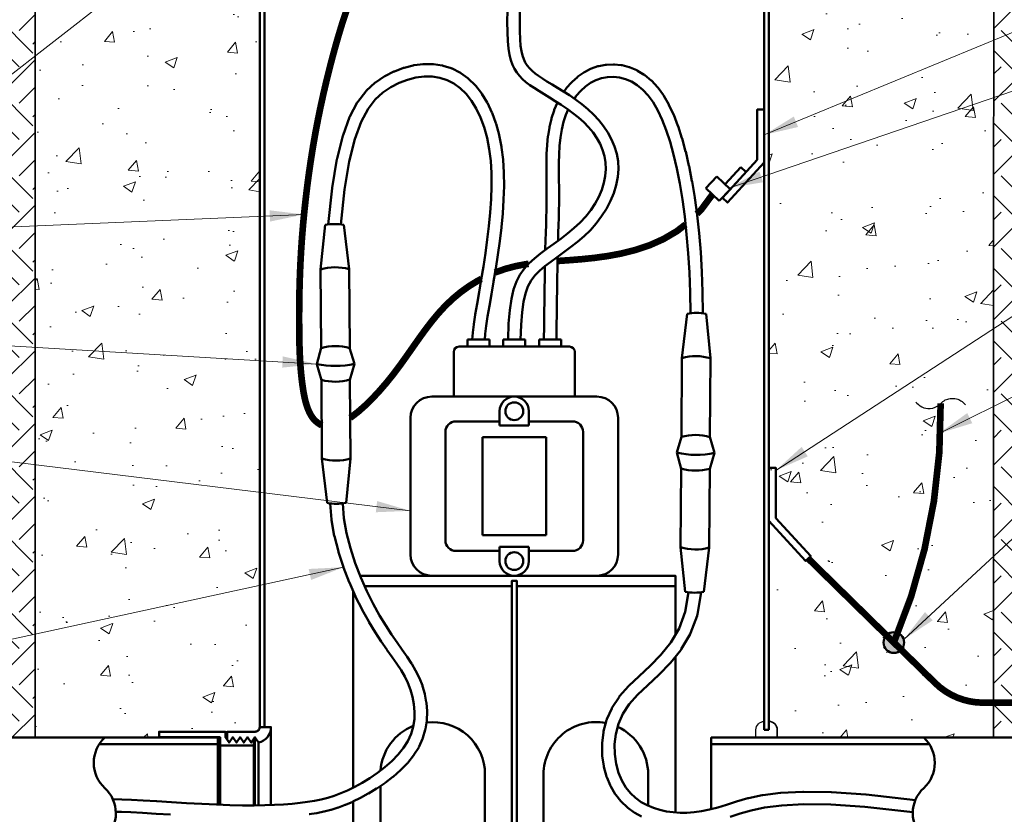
# Model space of a CAD drawing. Header units: inches. Extents: x 0 to 21.3, y 0 to 11.
# Tile 3 of 7: x 2 to 5.6, y 4.4 to 7.2. Entities that reach past the tile are written whole.
import ezdxf

# ---------------------------------------------------------------- set-up
doc = ezdxf.new("R2010")
doc.units = ezdxf.units.IN
doc.header["$LTSCALE"] = 0.375
doc.header["$MEASUREMENT"] = 0
doc.layers.get('0').update_dxf_attribs({"linetype": 'CONTINUOUS', "lineweight": 35})
for name, color, linetype, lineweight in [('E-AFLD-CIRC-SERS', 203, 'CONTINUOUS', 50), ('E-AFLD-DEVC', 23, 'CONTINUOUS', 50), ('E-AFLD-LITE-RUNW', 203, 'CONTINUOUS', 50), ('E-GRND-EQUI', 83, 'CONTINUOUS', 50), ('E-POWR-CNDT', 83, 'CONTINUOUS', 50), ('G-ANNO-PATT', 252, 'CONTINUOUS', 18), ('S-FSTN-MISC', 13, 'CONTINUOUS', 25), ('S-SLAB-EDGE', 41, 'CONTINUOUS', 35)]:
    doc.layers.add(name, color=color, linetype=linetype, lineweight=lineweight)
doc.layers.add('G-ANNO-TEXT', color=7, linetype='CONTINUOUS')
doc.styles.add('01-E-BLDG-1_1', font='arial.ttf', dxfattribs={"height": 0.09375})
doc.dimstyles.new('01-E-BLDG-1_1', dxfattribs={"dimtxt": 0.09375, "dimasz": 0.125, "dimexe": 0.0625, "dimexo": 0.0625, "dimgap": 0.0625, "dimtad": 1, "dimdec": 4, "dimzin": 3, "dimdsep": 46, "dimlunit": 4, "dimtxsty": '01-E-BLDG-1_1', "dimcen": 0.0625, "dimclrd": 1, "dimclre": 1, "dimclrt": 256, "dimazin": 0, "dimtfac": 1, "dimtdec": 4, "dimtmove": 1, "dimatfit": 3, "dimfxl": 1, "dimfrac": 2, "dimtolj": 1, "dimtzin": 3, "dimlwd": 0, "dimlwe": 0, "dimarcsym": 0})
pattern_1 = [(45, (-0.29984, 0), (3e-17, 0.265165), [0.1875, -0.1875]), (45, (-0.34956, 0.04972), (3e-17, 0.265165), [0.1875, -0.1875]), (45, (-0.39928, 0.09944), (3e-17, 0.265165), [0.1875, -0.1875]), (135, (-0.39928, 0.13258), (-0.265165, 6e-17), [0.1875, -0.1875]), (135, (-0.34956, 0.1823), (-0.265165, 6e-17), [0.1875, -0.1875]), (135, (-0.29984, 0.23202), (-0.265165, 6e-17), [0.1875, -0.1875])]
pattern_2 = [(50, (-0.29984, 0), (0.448288, -0.03922), [0.046875, -0.515625]), (355, (-0.29984, 0), (-0.08672, 0.47012), [0.0375, -0.4125]), (100.4514, (-0.2625, -0.00327), (0.361568, 0.4309), [0.039838, -0.438214]), (46.184, (-0.29984, 0.125), (0.667026, -0.10345), [0.070312, -0.773437]), (96.636, (-0.24425, 0.1164), (0.584164, 0.608824), [0.059756, -0.65732]), (351.184, (-0.29984, 0.125), (0.584164, 0.608824), [0.05625, -0.61875]), (21, (-0.23734, 0.09375), (0.373067, -0.251637), [0.046875, -0.515625]), (326, (-0.23734, 0.09375), (0.152072, 0.453219), [0.0375, -0.4125]), (71.4514, (-0.20625, 0.0728), (0.525139, 0.201582), [0.039838, -0.438214]), (37.5, (-0.29984, 0), (0.0076, 0.2080587), [0, -0.4075, 0, -0.41875, 0, -0.4140625]), (7.5, (-0.29984, 0), (0.1644185, 0.2465073), [0, -0.23875, 0, -0.398125, 0, -0.1578125]), (327.5, (-0.43921, 0), (0.333639, -0.0140968), [0, -0.15625, 0, -0.4875, 0, -0.646875]), (317.5, (-0.50171, 0), (0.364491, 0.062566), [0, -0.203125, 0, -0.32375, 0, -0.459375])]

# ---------------------------------------------------------------- blocks, each defined once
blk = doc.blocks.new('G-TSQIG')
at = {"color": 0, "linetype": 'ByBlock', "lineweight": -2}
blk.add_spline([(0.0118, 0.0893), (-0.0035, 0.0751), (-0.0147, 0.0481), (-0.009, 0.0131), (0, 0), (0.0112, -0.0179), (0.0152, -0.0359), (0.0121, -0.059), (0.0042, -0.0741), (-0.0118, -0.0893)], degree=3, dxfattribs=at)

msp = doc.modelspace()

# ---------------------------------------------------------------- hatches: boundary and pattern name
at = {"layer": 'E-POWR-CNDT', "lineweight": 0}
h = msp.add_hatch(color=1, dxfattribs=at)
h.dxf.hatch_style = 1
h.paths.add_polyline_path([(5.26337, 4.97709, 1), (5.18784, 4.97709, 1)])
h = msp.add_hatch(color=1, dxfattribs=at)
h.dxf.hatch_style = 1
h.paths.add_polyline_path([(5.18784, 4.97709, 1), (5.26337, 4.97709, 1)])
h = msp.add_hatch(color=1, dxfattribs=at)
h.dxf.hatch_style = 1
h.paths.add_polyline_path([(5.18784, 4.97709, 1), (5.26337, 4.97709, 1)])
at = {"layer": 'G-ANNO-PATT'}
h = msp.add_hatch(dxfattribs=at)
h.set_pattern_fill('AR-CONC', color=256, scale=0.0625)
h.set_pattern_definition(pattern_2)
edge = h.paths.add_edge_path()
edge.add_line((2.09509, 4.63019), (2.54699, 4.63019))
edge.add_line((2.54699, 4.63019), (2.54699, 4.65194))
edge.add_line((2.54699, 4.65194), (2.89692, 4.65194))
edge.add_arc((2.89692, 4.6688), 0.01686, 270, 360)
edge.add_line((2.91378, 4.6688), (2.91378, 6.91728))
edge.add_arc((2.89434, 6.91728), 0.01944, 0, 90)
edge.add_line((2.89434, 6.93672), (2.79714, 6.93672))
edge.add_line((2.79714, 6.93672), (2.79714, 6.99504))
edge.add_line((2.79714, 6.99504), (2.89434, 6.99504))
edge.add_arc((2.89434, 7.01448), 0.01944, 270, 360)
edge.add_line((2.91378, 7.01448), (2.91378, 7.63297))
edge.add_line((2.91378, 7.63297), (2.89444, 7.63297))
edge.add_line((2.89444, 7.63297), (2.89444, 7.67801))
edge.add_line((2.89444, 7.67801), (2.8751, 7.67801))
edge.add_line((2.8751, 7.67801), (2.8751, 7.77228))
edge.add_line((2.8751, 7.77228), (2.09626, 7.72678))
edge.add_line((2.09626, 7.72678), (2.09509, 4.63019))
h = msp.add_hatch(dxfattribs=at)
h.set_pattern_fill('AR-CONC', color=256, scale=0.0625)
h.set_pattern_definition(pattern_2)
edge = h.paths.add_edge_path()
edge.add_line((5.58871, 4.63019), (4.80036, 4.63019))
edge.add_line((4.80036, 4.63019), (4.80036, 4.65919))
edge.add_arc((4.77012, 4.65919), 0.03024, 0, 90)
edge.add_line((4.77012, 4.68943), (4.77012, 6.91728))
edge.add_arc((4.78947, 6.91737), 0.01936, 89.75244, 180.24756, ccw=False)
edge.add_line((4.78956, 6.93672), (4.88675, 6.93672))
edge.add_line((4.88675, 6.93672), (4.88675, 6.99504))
edge.add_line((4.88675, 6.99504), (4.78956, 6.99504))
edge.add_arc((4.78956, 7.01448), 0.01944, 180, 270, ccw=False)
edge.add_line((4.77012, 7.01448), (4.77012, 7.63297))
edge.add_line((4.77012, 7.63297), (4.78945, 7.63297))
edge.add_line((4.78945, 7.63297), (4.78945, 7.67801))
edge.add_line((4.78945, 7.67801), (4.80879, 7.67801))
edge.add_line((4.80879, 7.67801), (4.80879, 7.77228))
edge.add_line((4.80879, 7.77228), (5.58998, 7.72797))
edge.add_line((5.58998, 7.72797), (5.58871, 4.63019))
h = msp.add_hatch(dxfattribs=at)
h.set_pattern_fill('EARTH', color=256, scale=0.75, angle=45, style=0)
h.set_pattern_definition(pattern_1)
edge = h.paths.add_edge_path()
edge.add_arc((4.37509, 3.23114), 0.67188, 175.67949, 225.72881, ccw=False)
edge.add_line((3.70512, 3.28176), (2.09509, 3.28131))
edge.add_line((2.09509, 3.28131), (2.09509, 4.2628))
edge.add_line((2.09509, 4.2628), (1.54064, 4.2628))
edge.add_arc((1.62487, 4.35454), 0.12454, 179.86823, 227.44378, ccw=False)
edge.add_line((1.50033, 4.35483), (1.32245, 4.35483))
edge.add_arc((1.33131, 4.36333), 0.01228, 145.44881, 223.80672, ccw=False)
edge.add_arc((1.33131, 4.37727), 0.01228, 136.19318, 214.55121, ccw=False)
edge.add_line((1.32245, 4.38577), (1.50431, 4.38577))
edge.add_arc((1.62487, 4.35454), 0.12454, 132.41422, 165.48081, ccw=False)
edge.add_arc((1.62487, 4.53844), 0.12454, 132.55622, 227.58578, ccw=False)
edge.add_line((1.54064, 4.63019), (2.09509, 4.63019))
edge.add_line((2.09509, 4.63019), (2.09509, 6.45905))
edge.add_line((2.09509, 6.45905), (2.09626, 7.72678))
edge.add_line((2.09626, 7.72678), (1.52159, 7.69655))
edge.add_line((1.52159, 7.69655), (0.80759, 7.69655))
edge.add_line((0.80759, 7.69655), (0.84585, 7.40495))
edge.add_line((0.84585, 7.40495), (1.88062, 7.4015))
edge.add_line((1.88062, 7.4015), (1.89621, 4.77821))
edge.add_line((1.89621, 4.77821), (1.56235, 4.77347))
edge.add_line((1.56235, 4.77347), (1.25034, 4.59639))
edge.add_line((1.25034, 4.59639), (1.2685, 4.18293))
edge.add_line((1.2685, 4.18293), (1.92354, 4.11269))
edge.add_line((1.92354, 4.11269), (2.02058, 2.91319))
edge.add_line((2.02058, 2.91319), (2.09711, 2.83802))
edge.add_line((2.09711, 2.83802), (3.90608, 2.75005))
h = msp.add_hatch(dxfattribs=at)
h.set_pattern_fill('EARTH', color=256, scale=0.75, angle=45, style=0)
h.set_pattern_definition(pattern_1)
h.paths.add_polyline_path([(5.58871, 4.63019), (5.82484, 4.63019), (5.82542, 7.58846), (6.34876, 7.58512), (6.34091, 7.69655), (6.16222, 7.69655), (5.58998, 7.72797), (5.58871, 6.45905)])
edge = h.paths.add_edge_path()
edge.add_arc((4.37392, 3.2326), 0.3964, 172.94049, 234.08819)
edge.add_line((4.14142, 2.91155), (5.22115, 2.90442))
edge.add_line((5.22115, 2.90442), (5.8215, 2.921))
edge.add_line((5.8215, 2.921), (5.83668, 3.5919))
edge.add_line((5.83668, 3.5919), (5.66465, 3.67765))
edge.add_line((5.66465, 3.67765), (5.66532, 3.99663))
edge.add_line((5.66532, 3.99663), (5.84427, 3.99888))
edge.add_line((5.84427, 3.99888), (5.85186, 4.2628))
edge.add_line((5.85186, 4.2628), (5.58871, 4.2628))
edge.add_line((5.58871, 4.2628), (5.58871, 3.28131))
edge.add_line((5.58871, 3.28131), (3.98053, 3.28132))

# ---------------------------------------------------------------- linework, layer by layer
at = {"layer": 'E-AFLD-CIRC-SERS'}
for p, q in [((3.15207, 6.49975), (3.13578, 6.33776)), ((3.22108, 6.50026), (3.23975, 6.33852)), ((3.13578, 6.33776), (3.13788, 6.05115)), ((3.24186, 6.05107), (3.23975, 6.33852)), ((4.47195, 6.17613), (4.45328, 6.0144)), ((4.54096, 6.17562), (4.55725, 6.01363)), ((3.13788, 6.05115), (3.12164, 5.99262)), ((3.25896, 5.99362), (3.24161, 6.05191)), ((4.45117, 5.72694), (4.45328, 6.0144)), ((4.55725, 6.01363), (4.55515, 5.72702)), ((3.13874, 5.93433), (3.12164, 5.99262)), ((3.25896, 5.99362), (3.24247, 5.93509)), ((3.14085, 5.64771), (3.13874, 5.93433)), ((3.24271, 5.93593), (3.24482, 5.64848)), ((4.43408, 5.66949), (4.45142, 5.72778)), ((4.55515, 5.72702), (4.57139, 5.66849)), ((3.15952, 5.48598), (3.14085, 5.64771)), ((3.22852, 5.48649), (3.24482, 5.64848)), ((4.43408, 5.66949), (4.45056, 5.61096)), ((4.55429, 5.6102), (4.57139, 5.66849)), ((4.45032, 5.6118), (4.44821, 5.32435)), ((4.55218, 5.32359), (4.55429, 5.6102)), ((4.46451, 5.16236), (4.44821, 5.32435)), ((4.53351, 5.16185), (4.55218, 5.32359))]:
    msp.add_line(p, q, dxfattribs=at)
for points in [[(3.81914, 6.08241), (3.82137, 6.14016), (3.82544, 6.18899), (3.83148, 6.23005), (3.8396, 6.2645), (3.84992, 6.29349), (3.86256, 6.31819), (3.87763, 6.33974), (3.89525, 6.3593), (3.91542, 6.37788), (3.93768, 6.39592), (3.96142, 6.41369), (3.98607, 6.43147), (4.01103, 6.44955), (4.03571, 6.46822), (4.05954, 6.48775), (4.0819, 6.50843), (4.10231, 6.53045), (4.12052, 6.55364), (4.13641, 6.57775), (4.14982, 6.6025), (4.16062, 6.62765), (4.16866, 6.65294), (4.1738, 6.6781), (4.1759, 6.70288), (4.17486, 6.72704), (4.17083, 6.75052), (4.16402, 6.77326), (4.15463, 6.79521), (4.14285, 6.81633), (4.1289, 6.83657), (4.11297, 6.85589), (4.09527, 6.87423), (4.07603, 6.89156), (4.05562, 6.90792), (4.03446, 6.92336), (4.01294, 6.93792), (3.99148, 6.95166), (3.97048, 6.96463), (3.95034, 6.97687), (3.93147, 6.98843), (3.91421, 6.99942), (3.89856, 7.01007), (3.88447, 7.02069), (3.87188, 7.03158), (3.86072, 7.04303), (3.85093, 7.05534), (3.84246, 7.06882), (3.83524, 7.08375), (3.82922, 7.10052), (3.82437, 7.11992), (3.82068, 7.14279), (3.81814, 7.16999), (3.81672, 7.2024), (3.81642, 7.24087), (3.81714, 7.28196)], [(3.86467, 6.08143), (3.86665, 6.13614), (3.87015, 6.18165), (3.87537, 6.21924), (3.88248, 6.25018), (3.89168, 6.27574), (3.90316, 6.29718), (3.9171, 6.31579), (3.93369, 6.33282), (3.95299, 6.3494), (3.97456, 6.36595), (3.99782, 6.38278), (4.0222, 6.40017), (4.04713, 6.41841), (4.07203, 6.43778), (4.09634, 6.45856), (4.11948, 6.48106), (4.14094, 6.50544), (4.1604, 6.53148), (4.17763, 6.55885), (4.19237, 6.5872), (4.20437, 6.61621), (4.21339, 6.64553), (4.21916, 6.67485), (4.22145, 6.70381), (4.2201, 6.73213), (4.2153, 6.75967), (4.20734, 6.78634), (4.19651, 6.81203), (4.1831, 6.83666), (4.1674, 6.86012), (4.14971, 6.88233), (4.1303, 6.90317), (4.10949, 6.9226), (4.0877, 6.94063), (4.06538, 6.95735), (4.04295, 6.97281), (4.02086, 6.98709), (3.99955, 7.00024), (3.97946, 7.01234), (3.96103, 7.02345), (3.94461, 7.03367), (3.93015, 7.04327), (3.9175, 7.05253), (3.90651, 7.06176), (3.89705, 7.07125), (3.88896, 7.08129), (3.88211, 7.09219), (3.87634, 7.10423), (3.87154, 7.11782), (3.86768, 7.13386), (3.86477, 7.15335), (3.86282, 7.17728), (3.86182, 7.20666), (3.86178, 7.2425), (3.86266, 7.28356)], [(4.48371, 6.17888), (4.48282, 6.25402), (4.48021, 6.32686), (4.47598, 6.3974), (4.47025, 6.46535), (4.4631, 6.53044), (4.45464, 6.59238), (4.44498, 6.65089), (4.43424, 6.70566), (4.42248, 6.75644), (4.40971, 6.80309), (4.39587, 6.84554), (4.38095, 6.88374), (4.36494, 6.91761), (4.34785, 6.9471), (4.32971, 6.97221), (4.31056, 6.99299), (4.29036, 7.00966), (4.26928, 7.0225), (4.24759, 7.0317), (4.22556, 7.03742), (4.20346, 7.03978), (4.18157, 7.03889), (4.16019, 7.03485), (4.1396, 7.02774), (4.11997, 7.0176), (4.10139, 7.00454), (4.08399, 6.98871), (4.06795, 6.97029), (4.06102, 6.96035)], [(3.99981, 6.38421), (3.99967, 6.37799), (3.99897, 6.34282), (3.99833, 6.30534), (3.99772, 6.26549), (3.99713, 6.22324), (3.99652, 6.17855), (3.99589, 6.13135), (3.99521, 6.08192)], [(4.62952, 4.34206), (4.66497, 4.35342), (4.7054, 4.36498), (4.75466, 4.37542), (4.81688, 4.38339), (4.89599, 4.38742), (4.99574, 4.38597), (5.11977, 4.37749), (5.29447, 4.35791)], [(2.58916, 4.34955), (2.53581, 4.35288), (2.4867, 4.35588), (2.44396, 4.35824), (2.40984, 4.35967), (2.38927, 4.35986)]]:
    msp.add_lwpolyline(points, dxfattribs=at)
for points in [[(3.16348, 6.50165), (3.17771, 6.63408, -0.0149983), (3.1779, 6.63543), (3.19553, 6.73998, -0.0198954), (3.19591, 6.74175), (3.21695, 6.82533, -0.0263274), (3.21765, 6.82762), (3.24168, 6.89304, -0.0339729), (3.24294, 6.89586), (3.26952, 6.94597, -0.0410655), (3.27154, 6.94912), (3.30026, 6.98675, -0.0438899), (3.30295, 6.98969), (3.33338, 7.01767, -0.0387988), (3.33615, 7.01985), (3.36786, 7.041, -0.0287946), (3.37012, 7.04233), (3.40271, 7.05901, -0.0273317), (3.40498, 7.06002), (3.43804, 7.07261, -0.0289539), (3.44056, 7.0734), (3.47373, 7.08181, -0.0309494), (3.4765, 7.08233), (3.5094, 7.08644, -0.0332662), (3.51242, 7.08661), (3.54467, 7.08633, -0.035762), (3.54791, 7.08607), (3.57914, 7.0813, -0.0381756), (3.58252, 7.08051), (3.61235, 7.07114, -0.0401313), (3.61573, 7.06978), (3.64378, 7.05571, -0.0405185), (3.64693, 7.0538), (3.67287, 7.03501, -0.0372219), (3.67546, 7.03283), (3.69915, 7.0096, -0.0330021), (3.70115, 7.00736), (3.72251, 6.98003, -0.02909), (3.72401, 6.97785), (3.74294, 6.94677, -0.0257319), (3.74405, 6.94471), (3.76045, 6.91023, -0.0229867), (3.76126, 6.9083), (3.77505, 6.87077, -0.0208187), (3.77563, 6.86896), (3.78672, 6.82873, -0.0191569), (3.78712, 6.82703), (3.79541, 6.78444, -0.0175886), (3.79566, 6.78286), (3.80112, 6.73826, -0.0150822), (3.80124, 6.7369), (3.8041, 6.69061, -0.0126581), (3.80414, 6.68946), (3.80466, 6.6418, -0.0105995), (3.80465, 6.64084), (3.80311, 6.59213, -0.0088413), (3.80308, 6.59132), (3.79977, 6.54187, -0.0073218), (3.79971, 6.54121), (3.7949, 6.49134, -0.0059859), (3.79484, 6.4908), (3.78881, 6.44083, -0.0047846), (3.78876, 6.4404), (3.78179, 6.39065, -0.0036524), (3.78174, 6.39032), (3.77412, 6.34117, -0.0025093), (3.77408, 6.34095), (3.76618, 6.29313, -0.0013794), (3.76616, 6.293), (3.75834, 6.24729), (3.751, 6.20453), (3.74453, 6.16562), (3.73931, 6.13144), (3.73574, 6.10296), (3.73419, 6.08192)], [(4.52925, 6.17942), (4.52835, 6.25483, 0.0059713), (4.52833, 6.25537), (4.52571, 6.32876, 0.0060041), (4.52568, 6.32931), (4.52142, 6.4004, 0.0061055), (4.52138, 6.40095), (4.5156, 6.46947, 0.0062883), (4.51554, 6.47004), (4.50833, 6.53571, 0.0065704), (4.50826, 6.5363), (4.49972, 6.59885, 0.0069774), (4.49962, 6.59948), (4.48986, 6.65864, 0.0075468), (4.48974, 6.65932), (4.47885, 6.71481, 0.008425), (4.47869, 6.71556), (4.46674, 6.76715, 0.0099546), (4.46652, 6.76803), (4.45348, 6.81564, 0.0119336), (4.45317, 6.81668), (4.43897, 6.86028, 0.0143554), (4.43853, 6.86151), (4.42308, 6.90104, 0.0173119), (4.42246, 6.90249), (4.4057, 6.93793, 0.0208816), (4.40482, 6.93962), (4.38667, 6.97092, 0.0250829), (4.38543, 6.97284), (4.36583, 6.99997, 0.0297884), (4.36412, 7.00207), (4.34299, 7.025, 0.0340591), (4.34074, 7.02713), (4.31809, 7.04582, 0.0357708), (4.31544, 7.04771), (4.29154, 7.06226, 0.0364901), (4.28859, 7.06377), (4.26382, 7.07428, 0.0368206), (4.26065, 7.07536), (4.23537, 7.08192, 0.0368638), (4.23207, 7.08252), (4.20663, 7.08523, 0.0367464), (4.20329, 7.08534), (4.17807, 7.08432, 0.036588), (4.17476, 7.08395), (4.1501, 7.07929, 0.0364749), (4.1469, 7.07844), (4.12318, 7.07024, 0.0360491), (4.12016, 7.06895), (4.0977, 7.05735, 0.0339802), (4.09506, 7.05575), (4.07403, 7.04098, 0.0314349), (4.0718, 7.03919), (4.05236, 7.0215, 0.0290503), (4.05051, 7.01961), (4.0328, 6.99927, 0.0269839), (4.03129, 6.99733), (4.02313, 6.98562, 0.0253036)], [(3.20932, 6.50203), (3.22292, 6.62853), (3.24029, 6.73151), (3.26081, 6.81305), (3.28389, 6.87589), (3.30887, 6.92298), (3.33524, 6.95752), (3.36289, 6.98295), (3.39204, 7.00239), (3.42235, 7.01791), (3.45302, 7.02958), (3.48354, 7.03732), (3.51354, 7.04106), (3.54264, 7.04081), (3.57054, 7.03655), (3.59696, 7.02825), (3.62172, 7.01583), (3.64479, 6.99913), (3.66619, 6.97814), (3.68581, 6.95304), (3.70343, 6.92409), (3.71888, 6.89161), (3.73198, 6.85595), (3.74258, 6.81748), (3.75055, 6.77653), (3.75584, 6.73341), (3.75861, 6.68838), (3.75912, 6.64179), (3.75761, 6.59396), (3.75435, 6.54525), (3.7496, 6.49599), (3.74363, 6.4465), (3.73671, 6.39713), (3.72914, 6.34826), (3.72126, 6.30062), (3.71345, 6.25497), (3.70611, 6.21218, 0.0013073), (3.70609, 6.21206), (3.69958, 6.17294, 0.0033514), (3.69953, 6.17264), (3.69425, 6.13801, 0.0066357), (3.69417, 6.13741), (3.69048, 6.10805, 0.0129103), (3.69036, 6.10688), (3.68853, 6.08192)], [(3.99971, 6.9464, 0.0071905), (3.99943, 6.9458), (3.98777, 6.91904, 0.0231164), (3.98702, 6.91708), (3.97765, 6.88871, 0.0218722), (3.97711, 6.88679), (3.97012, 6.85707, 0.0182832), (3.96979, 6.85544), (3.96489, 6.82471, 0.0145116), (3.96472, 6.8234), (3.96157, 6.79201, 0.0112006), (3.96149, 6.79099), (3.95974, 6.75929, 0.0082429), (3.95971, 6.75854), (3.959, 6.72687, 0.0055069), (3.95899, 6.72637), (3.95898, 6.69508, 0.0028447), (3.95899, 6.69482), (3.95932, 6.66426), (3.95966, 6.63488), (3.95971, 6.60693), (3.95947, 6.57995), (3.95899, 6.55344), (3.95832, 6.52695), (3.95753, 6.50002), (3.95666, 6.47219), (3.95577, 6.44305, 0.0007385), (3.95577, 6.44298), (3.95491, 6.41211, 0.0010584), (3.95491, 6.41201), (3.95484, 6.40876, 0.0008927)], [(4.03815, 6.92066), (4.02993, 6.90181), (4.02121, 6.87538), (4.01463, 6.84745), (4.00997, 6.81819), (4.00693, 6.78797), (4.00522, 6.75715), (4.00453, 6.7261), (4.00452, 6.69519), (4.00486, 6.66477), (4.0052, 6.63529, -0.0023902), (4.0052, 6.63508), (4.00525, 6.60689, -0.0027042), (4.00525, 6.60664), (4.005, 6.57943, -0.0022955), (4.005, 6.57922), (4.00452, 6.55253, -0.0017458), (4.00451, 6.55238), (4.00385, 6.52576, -0.0011043), (4.00384, 6.52565), (4.00304, 6.49865, -0.0004359), (4.00304, 6.49861), (4.00217, 6.47077), (4.00131, 6.44251)], [(3.95357, 6.34984), (3.95344, 6.34369, 0.0006565), (3.95344, 6.34363), (3.9528, 6.3061, 0.0004585), (3.9528, 6.30605), (3.95219, 6.26618, 0.0002918), (3.95219, 6.26615), (3.95159, 6.22388), (3.95099, 6.17916), (3.95036, 6.13196), (3.94967, 6.08192)], [(3.17111, 5.48423), (3.17565, 5.42545, 0.0236767), (3.17592, 5.42331), (3.18573, 5.36678, 0.0194799), (3.1861, 5.36505), (3.20049, 5.30863, 0.0162712), (3.2009, 5.30721), (3.21895, 5.25177, 0.0138605), (3.21937, 5.25058), (3.24017, 5.19701, 0.0120968), (3.24059, 5.196), (3.26321, 5.14516, 0.0108866), (3.26363, 5.14427), (3.28715, 5.09705, 0.010208), (3.28758, 5.09623), (3.31108, 5.05351, 0.0099163), (3.31153, 5.05273), (3.33423, 5.01509, 0.008825), (3.33466, 5.01441), (3.35629, 4.98125, 0.0066123), (3.35662, 4.98075), (3.37705, 4.95117, 0.0032507), (3.37722, 4.95093), (3.39627, 4.92409), (3.41367, 4.89931), (3.42918, 4.87588), (3.44272, 4.85294), (3.45429, 4.82955), (3.4639, 4.80486), (3.47132, 4.7789), (3.47625, 4.75207), (3.47842, 4.72477), (3.47754, 4.69737), (3.47337, 4.67022), (3.46566, 4.64362), (3.45408, 4.61777), (3.43833, 4.59264), (3.41869, 4.56823), (3.39582, 4.54479), (3.37047, 4.52261), (3.34343, 4.50192), (3.31548, 4.48293), (3.28743, 4.46584), (3.26008, 4.45082), (3.23409, 4.43801), (3.2093, 4.42725), (3.1853, 4.41831), (3.16161, 4.41091), (3.13776, 4.40483), (3.11329, 4.39984), (3.08774, 4.39572), (3.0607, 4.39226), (3.03186, 4.38932), (3.00097, 4.38689), (2.96775, 4.38504), (2.93189, 4.38381), (2.89308, 4.38324), (2.85102, 4.38339), (2.80542, 4.3843), (2.75597, 4.38602), (2.70274, 4.38855), (2.64738, 4.39164), (2.59198, 4.395), (2.53863, 4.39833, 0.0003522), (2.5386, 4.39834), (2.48941, 4.40134, 0.0014325), (2.48928, 4.40135), (2.44632, 4.40372, 0.0033567), (2.44602, 4.40374), (2.41138, 4.40518, 0.0081281), (2.41064, 4.4052), (2.37848, 4.4055)], [(3.21676, 5.48454), (3.22097, 5.43003), (3.23044, 5.37544), (3.24443, 5.3206), (3.26205, 5.26647), (3.28242, 5.214), (3.30461, 5.16413), (3.3277, 5.11777), (3.35076, 5.07586), (3.37302, 5.03895), (3.39426, 5.00638), (3.41443, 4.97717), (3.43344, 4.95041, -0.001301), (3.4335, 4.95031), (3.45112, 4.92523, -0.0068552), (3.45147, 4.92471), (3.46748, 4.90053, -0.0128845), (3.4681, 4.89953), (3.48237, 4.87537, -0.0184801), (3.48317, 4.87389), (3.49556, 4.84884, -0.0221341), (3.49637, 4.84699), (3.50672, 4.82038, -0.0230941), (3.50739, 4.81839), (3.5154, 4.79036, -0.0241241), (3.5159, 4.78823), (3.52125, 4.75916, -0.0257161), (3.52155, 4.75684), (3.52391, 4.72711, -0.0277657), (3.52397, 4.72458), (3.52301, 4.69455, -0.0301164), (3.52276, 4.69182), (3.51816, 4.66184, -0.0325246), (3.51752, 4.65895), (3.50895, 4.62941, -0.0346497), (3.50786, 4.62645), (3.495, 4.59771, -0.0347613), (3.49351, 4.59492), (3.4762, 4.56731, -0.0294241), (3.47465, 4.56513), (3.45348, 4.53883, -0.0239205), (3.45204, 4.5372), (3.42778, 4.51235, -0.019662), (3.42648, 4.51112), (3.3999, 4.48785, -0.016449), (3.39874, 4.4869), (3.37059, 4.46537, -0.0140753), (3.36955, 4.46462), (3.34061, 4.44495, -0.012385), (3.33966, 4.44434), (3.31069, 4.42668, -0.0112895), (3.3098, 4.42617), (3.28155, 4.41066, -0.0110476), (3.28066, 4.4102), (3.25372, 4.39692, -0.0121447), (3.25272, 4.39645), (3.22688, 4.38524, -0.0131605), (3.22577, 4.38479), (3.20062, 4.37542, -0.0135637), (3.19945, 4.37502), (3.1746, 4.36727, -0.0132081), (3.17344, 4.36694), (3.14848, 4.36057, -0.0120859), (3.14741, 4.36033), (3.12193, 4.35513, -0.0103392), (3.12101, 4.35496), (3.09462, 4.3507, -0.0082108), (3.09388, 4.3506)], [(4.47747, 5.16026), (4.46506, 5.08889), (4.4425, 5.02848), (4.41225, 4.97701), (4.37645, 4.93223), (4.33736, 4.89215), (4.29744, 4.85488, 0.0028268), (4.29725, 4.85471), (4.25956, 4.81872, 0.0201847), (4.25828, 4.8174), (4.2259, 4.78105, 0.0374491), (4.22383, 4.77835), (4.19888, 4.7401, 0.0404172), (4.19713, 4.73687), (4.17953, 4.69709, 0.0385166), (4.17837, 4.69379), (4.16749, 4.65331, 0.0360846), (4.16687, 4.65008), (4.16208, 4.60972, 0.0337313), (4.16192, 4.60666), (4.16258, 4.56725, 0.0319582), (4.16281, 4.56435), (4.16829, 4.52672, 0.0311721), (4.16887, 4.52395), (4.17852, 4.48894, 0.0317812), (4.17947, 4.4862), (4.19267, 4.45464, 0.0338886), (4.19405, 4.45188), (4.21021, 4.42441, 0.0351812), (4.21203, 4.42177), (4.23073, 4.39828, 0.0348566), (4.23287, 4.39594), (4.25374, 4.37614, 0.0332142), (4.25606, 4.37421), (4.27872, 4.35782, 0.0305865), (4.28107, 4.35633), (4.30515, 4.34305, 0.0274184)], [(4.5237, 5.16032), (4.50956, 5.07901, -0.0463155), (4.50846, 5.07494), (4.48447, 5.01069, -0.0435619), (4.48277, 5.00712), (4.45068, 4.95253, -0.035734), (4.44883, 4.94985), (4.41132, 4.90293, -0.0246301), (4.40984, 4.90124), (4.36958, 4.85997, -0.0117404), (4.36882, 4.85922), (4.3286, 4.82168), (4.29167, 4.78642), (4.26104, 4.75203), (4.23803, 4.71677), (4.22189, 4.68028), (4.21189, 4.64308), (4.20748, 4.60588), (4.20808, 4.56946), (4.21314, 4.53468), (4.22204, 4.50244), (4.23409, 4.47364), (4.24865, 4.44888), (4.26536, 4.42788), (4.28398, 4.41022), (4.30428, 4.39553), (4.32604, 4.38353), (4.349, 4.37398), (4.37282, 4.36667), (4.39715, 4.36138), (4.42158, 4.35794), (4.44621, 4.35633), (4.47134, 4.35653), (4.49732, 4.35856), (4.52446, 4.36245), (4.55306, 4.36821), (4.5834, 4.37588), (4.61586, 4.3855), (4.65141, 4.39689, -0.0079232), (4.6521, 4.3971), (4.69364, 4.40898, -0.0174733), (4.69518, 4.40937), (4.74613, 4.42016, -0.0203237), (4.74795, 4.42047), (4.81196, 4.42867, -0.0191278), (4.81369, 4.42882), (4.89442, 4.43293, -0.016363), (4.89591, 4.43296), (4.99701, 4.43149, -0.0134205), (4.99823, 4.43144), (5.12337, 4.42289, -0.010845), (5.12435, 4.4228), (5.30409, 4.40266)]]:
    msp.add_lwpolyline(points, format="xyb", dxfattribs=at)
for centre, radius, start, end in [((3.1879, 6.31986), 0.18342, 79.57807, 101.26331), ((3.18906, 6.16225), 0.18342, 73.95564, 106.88574), ((4.50513, 5.99573), 0.18342, 78.73669, 100.42193), ((3.19117, 5.8748), 0.18342, 73.95564, 106.88574), ((4.50397, 5.83812), 0.18342, 73.11426, 106.04436), ((3.18803, 6.30272), 0.31714, 257.91725, 282.92413), ((3.18943, 6.11144), 0.18342, 253.95564, 286.88574), ((4.50186, 5.55067), 0.18342, 73.11426, 106.04436), ((3.19154, 5.82399), 0.18342, 253.95564, 286.88574), ((4.50501, 5.9786), 0.31714, 257.07587, 282.08275), ((4.5036, 5.78731), 0.18342, 253.11426, 286.04436), ((3.1927, 5.66637), 0.18342, 259.57807, 281.26331), ((4.50149, 5.49986), 0.18342, 253.11426, 286.04436), ((4.50033, 5.34225), 0.18342, 258.73669, 280.42193)]:
    msp.add_arc(centre, radius, start, end, dxfattribs=at)
at = {"layer": 'E-AFLD-DEVC'}
for p, q in [((3.67121, 6.08192), (3.75151, 6.08192)), ((3.67121, 6.08192), (3.67121, 6.05608)), ((3.75151, 6.08192), (3.75151, 6.05608)), ((3.88205, 6.08192), (3.80175, 6.08192)), ((3.80175, 6.08192), (3.80175, 6.05608)), ((3.88205, 6.08192), (3.88205, 6.05608)), ((4.01259, 6.08192), (3.93229, 6.08192)), ((3.93229, 6.08192), (3.93229, 6.05608)), ((4.01259, 6.08192), (4.01259, 6.05608)), ((3.62101, 5.87391), (3.62101, 6.03674)), ((3.64035, 6.05608), (4.04346, 6.05608)), ((4.0628, 5.87391), (4.0628, 6.03674)), ((3.54095, 5.87391), (4.14286, 5.87391)), ((3.78841, 5.76823), (3.78841, 5.82042)), ((3.8954, 5.76823), (3.8954, 5.82042)), ((3.46359, 5.79655), (3.46359, 5.29806)), ((3.6296, 5.78356), (3.78841, 5.78356)), ((3.8954, 5.78356), (4.05421, 5.78356)), ((4.22022, 5.79655), (4.22022, 5.29806)), ((3.59092, 5.74488), (3.59092, 5.34974)), ((3.78841, 5.76823), (3.8954, 5.76823)), ((4.09289, 5.74488), (4.09289, 5.34974)), ((3.72587, 5.36873), (3.72587, 5.72589)), ((3.72587, 5.72589), (3.95794, 5.72589)), ((3.95794, 5.36873), (3.95794, 5.72589)), ((3.72587, 5.36873), (3.95794, 5.36873)), ((3.78841, 5.32639), (3.78841, 5.2742)), ((3.78841, 5.32639), (3.8954, 5.32639)), ((3.8954, 5.32639), (3.8954, 5.2742)), ((3.6296, 5.31106), (3.78841, 5.31106)), ((3.8954, 5.31106), (4.05421, 5.31106)), ((3.54095, 5.22071), (4.14286, 5.22071)), ((3.83237, 5.18257), (3.2964, 5.18257)), ((4.42919, 5.18257), (3.85144, 5.18257))]:
    msp.add_line(p, q, dxfattribs=at)
for points in [[(4.42919, 5.00584), (4.42919, 5.22071), (3.27982, 5.22071)], [(3.83237, 4.10971), (3.83237, 5.20164), (3.85144, 5.20164), (3.85144, 4.10971)], [(3.25461, 5.16447), (3.25461, 4.44812)], [(4.42919, 4.35744), (4.42919, 4.92528)], [(3.25461, 4.39736), (3.25461, 4.07664), (3.35377, 4.07664), (3.35377, 4.45389)]]:
    msp.add_lwpolyline(points, dxfattribs=at)
for points in [[(3.35429, 4.51023, -0.2868682), (3.47384, 4.67325)], [(3.52178, 4.68546, -0.4495509), (3.73512, 4.49613), (3.73512, 4.10971)], [(3.94868, 4.10971), (3.94868, 4.49613, -0.4713306), (4.17556, 4.68334)], [(4.21897, 4.6694, -0.2930088), (4.33004, 4.49613), (4.33004, 4.38187)]]:
    msp.add_lwpolyline(points, format="xyb", dxfattribs=at)
for centre in [(3.8419, 5.82042), (3.8419, 5.2742)]:
    msp.add_circle(centre, 0.03245, dxfattribs=at)
for centre, radius, start, end in [((3.64035, 6.03674), 0.01934, 90, 180), ((4.04346, 6.03674), 0.01934, 0, 90), ((3.54095, 5.79655), 0.07736, 90, 180), ((3.8419, 5.82042), 0.05349, 0, 180), ((4.14286, 5.79655), 0.07736, 0, 90), ((3.6296, 5.74488), 0.03868, 90, 180), ((4.05421, 5.74488), 0.03868, 0, 90), ((3.6296, 5.34974), 0.03868, 180, 270), ((4.05421, 5.34974), 0.03868, 270, 0), ((3.54095, 5.29806), 0.07736, 180, 270), ((4.14286, 5.29806), 0.07736, 270, 0), ((3.8419, 5.2742), 0.05349, 180, 0)]:
    msp.add_arc(centre, radius, start, end, dxfattribs=at)
at = {"layer": 'E-AFLD-LITE-RUNW'}
for p, q in [((2.93073, 7.67373), (2.93073, 4.6688)), ((4.75317, 7.67373), (4.75317, 4.65919)), ((2.91378, 4.6688), (2.91378, 7.48235)), ((4.77012, 4.65919), (4.77012, 7.48235)), ((2.93073, 4.6688), (2.91378, 4.6688)), ((2.9549, 4.6688), (2.9549, 4.3846)), ((4.77012, 4.65919), (4.75317, 4.65919)), ((4.75317, 4.65919), (4.77012, 4.65919))]:
    msp.add_line(p, q, dxfattribs=at)
msp.add_lwpolyline([(2.93064, 4.6688), (2.91378, 4.6688), (2.9549, 4.6688, -0.3506098), (2.90968, 4.61224), (2.89622, 4.63158), (2.88276, 4.61224), (2.86931, 4.63158), (2.85585, 4.61224), (2.84239, 4.63158), (2.82893, 4.61224), (2.81547, 4.63158), (2.80202, 4.61224), (2.79529, 4.62191), (2.79529, 4.65194), (2.89692, 4.65194, 0.4142136), (2.91378, 4.6688)], format="xyb", dxfattribs=at)
at = {"layer": 'E-GRND-EQUI', "linetype": 'Continuous'}
for p, q in [((4.53962, 6.63373), (4.58046, 6.67652)), ((4.58046, 6.67652), (4.62882, 6.62978)), ((4.66748, 6.71033), (4.61058, 6.64802)), ((4.66748, 6.71033), (4.68651, 6.69295)), ((4.53962, 6.63373), (4.58877, 6.58786)), ((4.58877, 6.58786), (4.62961, 6.63064))]:
    msp.add_line(p, q, dxfattribs=at)
at = {"layer": 'E-GRND-EQUI', "linetype": 'Continuous', "const_width": 0.02424}
for points in [[(3.13996, 5.76875), (3.13178, 5.77383), (3.12483, 5.77872), (3.11894, 5.78348), (3.11395, 5.78818), (3.10969, 5.79289), (3.106, 5.79768), (3.10271, 5.80262), (3.09966, 5.80778), (3.09671, 5.81323), (3.09384, 5.81906), (3.09104, 5.82536), (3.08831, 5.83222), (3.08567, 5.83973), (3.0831, 5.84799), (3.08062, 5.85708), (3.07822, 5.86711), (3.0759, 5.87812), (3.07368, 5.89008), (3.07157, 5.90293), (3.06957, 5.91659), (3.06771, 5.93101), (3.06598, 5.94611), (3.06441, 5.96183), (3.063, 5.97809), (3.06176, 5.9949), (3.06069, 6.01246), (3.05979, 6.03105), (3.05906, 6.05093), (3.05848, 6.07238), (3.05805, 6.09566), (3.05778, 6.12105), (3.05765, 6.14881), (3.05768, 6.17915), (3.05792, 6.21198), (3.05846, 6.24716), (3.05935, 6.28453), (3.06067, 6.32394), (3.0625, 6.36524), (3.06491, 6.40829), (3.06796, 6.45292), (3.07173, 6.49896), (3.07621, 6.54619), (3.08139, 6.59432), (3.08727, 6.64309), (3.09384, 6.69225), (3.10108, 6.74152), (3.10899, 6.79065), (3.11756, 6.83937), (3.12676, 6.88742), (3.13649, 6.93455), (3.14664, 6.98051), (3.15707, 7.02507), (3.16768, 7.06798), (3.17833, 7.10899), (3.18892, 7.14786), (3.19933, 7.18435), (3.20946, 7.2183), (3.21941, 7.24996), (3.2293, 7.27966)], [(4.50774, 6.5401), (4.52475, 6.55741), (4.5642, 6.6108)], [(3.99948, 6.36834), (4.00331, 6.36862), (4.04592, 6.37162), (4.09015, 6.3752), (4.13611, 6.38002), (4.18392, 6.38671), (4.23355, 6.39597), (4.28429, 6.4087), (4.33528, 6.42583), (4.38569, 6.44833), (4.43463, 6.47713), (4.46627, 6.50157)], [(3.77165, 6.32622), (3.77523, 6.32776), (3.81041, 6.33995), (3.84668, 6.34958), (3.884, 6.35669), (3.8941, 6.35803)], [(3.24373, 5.79671), (3.24882, 5.80005), (3.27366, 5.81943), (3.29921, 5.84211), (3.32511, 5.8676), (3.35102, 5.89542), (3.37657, 5.92508), (3.40143, 5.95609), (3.42535, 5.98799), (3.44855, 6.02039), (3.47135, 6.05293), (3.49409, 6.08526), (3.51708, 6.11702), (3.54065, 6.14784), (3.56513, 6.17737), (3.59085, 6.20525), (3.61807, 6.23115), (3.64678, 6.25497), (3.67692, 6.27662), (3.70842, 6.29602), (3.72164, 6.3029)]]:
    msp.add_lwpolyline(points, dxfattribs=at)
at = {"layer": 'E-GRND-EQUI', "linetype": 'Continuous'}
for points in [[(4.7274, 6.73773), (4.6007, 6.59898), (4.61973, 6.58161), (4.75317, 6.72773), (4.75317, 6.92045), (4.7274, 6.92045)], [(4.79589, 5.43105), (4.92258, 5.29231), (4.90355, 5.27493), (4.77012, 5.42105), (4.77012, 5.61377), (4.79589, 5.61377)]]:
    msp.add_lwpolyline(points, close=True, dxfattribs=at)
at = {"layer": 'E-GRND-EQUI', "linetype": 'Continuous', "const_width": 0.02424}
for points in [[(5.22566, 4.97722, 0.1040413), (5.39628, 5.84904, 0.1040413)], [(4.91307, 5.28362), (5.37632, 4.82927, 0.1963923), (5.55138, 4.75775), (6.1518, 4.75793)]]:
    msp.add_lwpolyline(points, format="xyb", dxfattribs=at)
at = {"layer": 'E-POWR-CNDT'}
for p, q in [((2.89622, 4.63158), (2.89622, 4.38329)), ((1.54064, 4.63019), (2.7607, 4.63019)), ((2.3289, 4.60636), (2.7607, 4.60636)), ((2.7607, 4.63019), (2.7607, 4.38586)), ((2.76922, 4.60118), (2.76922, 4.38556)), ((2.89214, 4.38325), (2.89214, 4.60118)), ((2.90968, 4.61224), (2.90968, 4.38348)), ((5.3549, 4.60636), (4.55981, 4.60636))]:
    msp.add_line(p, q, dxfattribs=at)
at = {"layer": 'E-POWR-CNDT', "flags": 128}
msp.add_lwpolyline([(2.80202, 4.61224), (2.81547, 4.63158), (2.82893, 4.61224), (2.84239, 4.63158), (2.85585, 4.61224), (2.86931, 4.63158), (2.88276, 4.61224), (2.89214, 4.62572), (2.89214, 4.60118), (2.76922, 4.60118), (2.76922, 4.63158), (2.54699, 4.63158), (2.54699, 4.65194), (2.78856, 4.65194), (2.78856, 4.63158)], close=True, dxfattribs=at)
at = {"layer": 'E-POWR-CNDT'}
msp.add_lwpolyline([(6.40731, 4.63019), (4.55981, 4.63019), (4.55981, 4.36991)], dxfattribs=at)
msp.add_circle((5.22561, 4.97709), 0.03777, dxfattribs=at)
for centre, start, end in [((2.4333, 4.53844), 132.55622, 227.58578), ((5.25051, 4.53844), 312.41422, 47.44378), ((2.26484, 4.35454), 312.55622, 47.58578), ((5.41897, 4.35454), 132.41422, 227.44378)]:
    msp.add_arc(centre, 0.12454, start, end, dxfattribs=at)
at = {"layer": 'S-FSTN-MISC'}
msp.add_lwpolyline([(4.77012, 4.65919), (4.77012, 4.68943, -0.4142136), (4.80036, 4.65919), (4.80036, 4.63019), (4.72293, 4.63019), (4.72293, 4.65919, -0.4142136), (4.75317, 4.68943), (4.75317, 4.65919)], format="xyb", dxfattribs=at)
at = {"layer": 'S-SLAB-EDGE'}
for p, q in [((2.09616, 7.7287), (2.09509, 6.45905)), ((5.58998, 7.72797), (5.58871, 6.45905)), ((2.91378, 7.01448), (2.91378, 7.63297)), ((4.77012, 7.01448), (4.77012, 7.63297)), ((2.91378, 4.6688), (2.91378, 6.91728)), ((4.77012, 4.68943), (4.77012, 6.91728)), ((2.09509, 6.45905), (2.09509, 6.45905)), ((2.09509, 6.45905), (2.09509, 4.63019)), ((5.58871, 6.45905), (5.58871, 6.45905)), ((5.58871, 6.45905), (5.58871, 4.63019)), ((2.54699, 4.63019), (2.54699, 4.65194)), ((2.54699, 4.65194), (2.89692, 4.65194)), ((4.80036, 4.63019), (4.80036, 4.65919)), ((2.09509, 4.63019), (2.54699, 4.63019)), ((5.58871, 4.63019), (4.80036, 4.63019))]:
    msp.add_line(p, q, dxfattribs=at)
for centre, radius, start, end in [((2.89692, 4.6688), 0.01686, 270, 0), ((4.77012, 4.65919), 0.03024, 0, 90)]:
    msp.add_arc(centre, radius, start, end, dxfattribs=at)

# ---------------------------------------------------------------- block references
at = {"layer": 'G-ANNO-TEXT', "rotation": 94.41285037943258}
msp.add_blockref('G-TSQIG', (5.39632, 5.84907), dxfattribs=at)

# ---------------------------------------------------------------- leaders
at = {"layer": 'G-ANNO-TEXT'}
for points in [[(2.8751, 7.72514), (1.72196, 6.82451), (0.91622, 6.82451)], [(4.75317, 6.82841), (6.32619, 7.47738), (6.50985, 7.47738)], [(4.62388, 6.63455), (6.35003, 7.22379), (6.49275, 7.22379)], [(3.07544, 6.5381), (0.99591, 6.4486), (0.79375, 6.4486)], [(3.46359, 5.45729), (1.40484, 5.71042), (1.22848, 5.71042)]]:
    msp.add_leader(points, dimstyle='01-E-BLDG-1_1', dxfattribs=at)
for points in [[(4.79589, 5.60501), (6.22317, 6.53477), (6.50731, 6.53477)], [(5.39024, 5.73967), (6.22317, 6.15353), (6.50731, 6.15353)], [(3.12164, 5.99262), (1.60421, 6.08311), (1.44428, 6.08311)], [(5.26168, 4.98828), (6.09455, 5.76048), (6.48671, 5.76048)], [(3.21895, 5.25177), (1.45475, 4.86889), (1.28375, 4.86889)]]:
    msp.add_leader(points, dimstyle='01-E-BLDG-1_1', override={"dimgap": 0.0625, "dimtad": 0}, dxfattribs=at)

doc.saveas('drawing.dxf')
